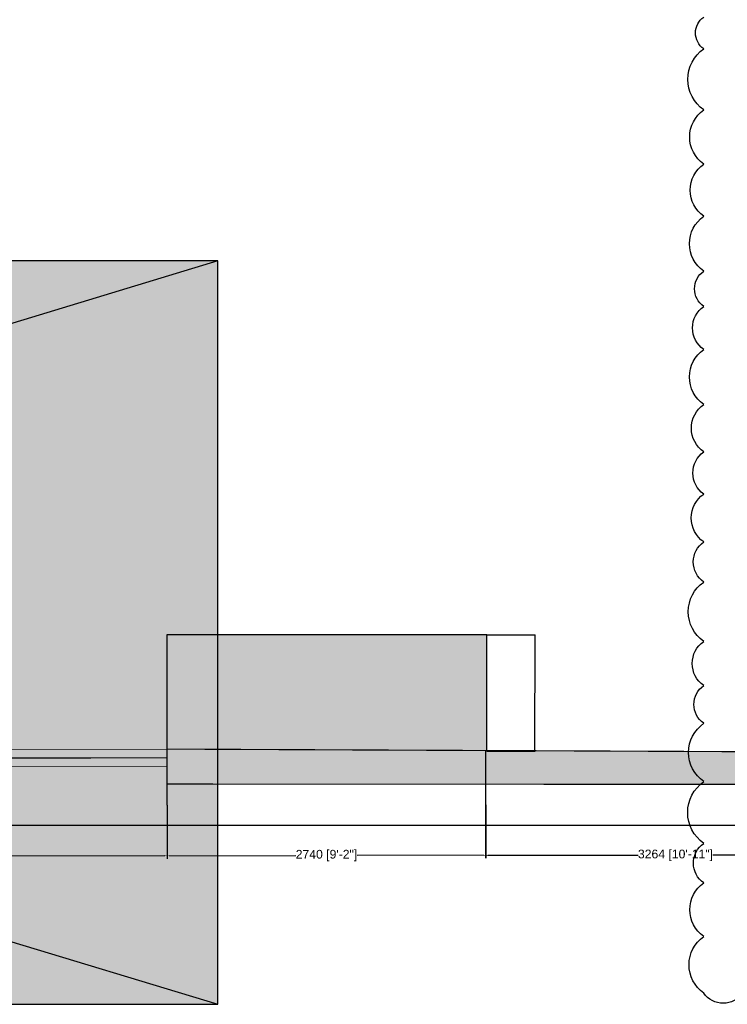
# Model space of a CAD drawing. Header units: millimetres. Extents: x 2985995 to 3127507, y -509231 to -458405.
# Tile 17 of 97: x 3008231 to 3014314, y -495768 to -487307. Entities that reach past the tile are written whole.
import ezdxf

# ---------------------------------------------------------------- set-up
doc = ezdxf.new("R2010")
doc.units = ezdxf.units.MM
doc.header["$LTSCALE"] = 1000
doc.header["$MEASUREMENT"] = 0
doc.header["$PDMODE"] = 3
doc.header["$PDSIZE"] = -1
doc.layers.get('0').update_dxf_attribs({"linetype": 'CONTINUOUS'})
doc.layers.get('Defpoints').update_dxf_attribs({"linetype": 'CONTINUOUS'})
for name, color, linetype in [('A-ANNO-DIMS-30', 7, 'CONTINUOUS'), ('A-Wall Full', 201, 'CONTINUOUS'), ('Equipment', 5, 'CONTINUOUS'), ('Equipment Name', 7, 'CONTINUOUS'), ('Title Text', 7, 'CONTINUOUS')]:
    doc.layers.add(name, color=color, linetype=linetype)
for name, color, linetype, lineweight in [('A-Glazing', 151, 'CONTINUOUS', 5), ('A-Wall Elevation', 7, 'CONTINUOUS', 15), ('A-Wall Hatch', 252, 'CONTINUOUS', 5), ('WALL', 1, 'CONTINUOUS', 5)]:
    doc.layers.add(name, color=color, linetype=linetype, lineweight=lineweight)
doc.styles.get("Standard").update_dxf_attribs({"font": 'arial.ttf'})
doc.dimstyles.get("Standard").update_dxf_attribs({"dimtxt": 0.18, "dimasz": 0.18, "dimexe": 0.18, "dimexo": 0.0625, "dimgap": 0.09, "dimtad": 0, "dimtih": 1, "dimtoh": 1, "dimdec": 4, "dimzin": 0, "dimdsep": 46, "dimtxsty": 'Standard', "dimcen": 0.09, "dimadec": 0, "dimazin": 0, "dimtfac": 1, "dimtdec": 4, "dimtofl": 0, "dimtmove": 0, "dimatfit": 3, "dimfxl": 1, "dimtolj": 1, "dimtzin": 0, "dimarcsym": 0})
doc.dimstyles.new('TFS-Dim', dxfattribs={"dimtxt": 75, "dimasz": 20, "dimexe": 25, "dimexo": 25, "dimgap": 5, "dimtad": 0, "dimdec": 0, "dimzin": 0, "dimdsep": 46, "dimtxsty": 'Standard', "dimcen": 0.09, "dimclrd": 8, "dimclre": 8, "dimadec": 0, "dimazin": 0, "dimtfac": 1, "dimtdec": 0, "dimtofl": 0, "dimtmove": 0, "dimatfit": 3, "dimldrblk": 'DOT', "dimfxl": 1, "dimtolj": 1, "dimtzin": 0, "dimlwd": -1, "dimlwe": -1, "dimarcsym": 0})

# ---------------------------------------------------------------- blocks, each defined once
blk = doc.blocks.new('*D540')
at = {"layer": 'A-ANNO-DIMS-30', "color": 0, "lineweight": -2, "transparency": 16777216}
for p, q in [((3012246.5, -492592.8), (3012661.1, -492592.8)), ((3012660.9, -492593), (3012660.9, -493092.6)), ((3012660.9, -493592.6), (3012660.9, -493093)), ((3012246.5, -493592.8), (3012661.1, -493592.8))]:
    blk.add_line(p, q, dxfattribs=at)
at = {"layer": 'A-ANNO-DIMS-30', "color": 0, "transparency": 16777216}
for points in [[(3012660.9, -492593), (3012661, -492593), (3012660.9, -492592.8)], [(3012660.9, -493592.6), (3012661, -493592.6), (3012660.9, -493592.8)]]:
    blk.add_solid(points, dxfattribs=at)
at = {"layer": 'Defpoints', "color": 0, "transparency": 16777216}
for p in [(3012246.4, -492592.8), (3012246.4, -493592.8), (3012660.9, -493592.8)]:
    blk.add_point(p, dxfattribs=at)
at = {"layer": 'A-ANNO-DIMS-30', "color": 0, "transparency": 16777216, "insert": (3012660.9, -493092.8), "char_height": 0.18, "attachment_point": 5}
blk.add_mtext('\\A1;1000.0000', dxfattribs=at)
blk = doc.blocks.new('*D542')
at = {"layer": 'Defpoints', "color": 0, "transparency": 16777216}
for p in [(3009496.4, -493567.2), (3002437, -493578.5), (3009497.9, -494492)]:
    blk.add_point(p, dxfattribs=at)
at = {"layer": 'Equipment Name', "color": 8, "transparency": 16777216}
for p, q in [((3002437.1, -493603.5), (3002438.6, -494528.3)), ((3009496.4, -493592.2), (3009497.9, -494517)), ((3002458.5, -494503.3), (3005675.4, -494498.1)), ((3009477.9, -494492), (3006261, -494497.2))]:
    blk.add_line(p, q, dxfattribs=at)
for points in [[(3002458.5, -494499.9), (3002458.5, -494506.6), (3002438.5, -494503.3)], [(3009477.9, -494488.7), (3009477.9, -494495.3), (3009497.9, -494492)]]:
    blk.add_solid(points, dxfattribs=at)
at = {"layer": 'Equipment Name', "color": 0, "transparency": 16777216, "insert": (3005968.2, -494497.6), "char_height": 75, "attachment_point": 5, "rotation": 0.09184}
blk.add_mtext('\\A1;7059 [23\'-6"]', dxfattribs=at)
blk = doc.blocks.new('_Dot')
at = {"color": 0, "linetype": 'ByBlock', "lineweight": -2}
blk.add_line((-0.5, 0), (-1, 0), dxfattribs=at)
at = {"color": 0, "linetype": 'ByBlock', "const_width": 0.5}
blk.add_lwpolyline([(-0.25, 0, 1), (0.25, 0, 1)], format="xyb", close=True, dxfattribs=at)
blk = doc.blocks.new('*D543')
at = {"layer": 'Defpoints', "color": 0, "transparency": 16777216}
for p in [(3009497, -493572.8), (3012236.6, -493568.4), (3012238.1, -494487.7)]:
    blk.add_point(p, dxfattribs=at)
at = {"layer": 'Equipment Name', "color": 8, "transparency": 16777216}
for p, q in [((3009497, -493597.8), (3009498.5, -494517.1)), ((3012236.7, -493593.4), (3012238.2, -494512.7)), ((3009518.5, -494492.1), (3010603.7, -494490.3)), ((3012218.1, -494487.7), (3011132.9, -494489.5))]:
    blk.add_line(p, q, dxfattribs=at)
for points in [[(3009518.5, -494488.7), (3009518.5, -494495.4), (3009498.5, -494492.1)], [(3012218.1, -494484.4), (3012218.1, -494491.1), (3012238.1, -494487.7)]]:
    blk.add_solid(points, dxfattribs=at)
at = {"layer": 'Equipment Name', "color": 0, "transparency": 16777216, "insert": (3010868.3, -494489.9), "char_height": 75, "attachment_point": 5, "rotation": 0.09175}
blk.add_mtext('\\A1;2740 [9\'-2"]', dxfattribs=at)
blk = doc.blocks.new('*D545')
at = {"layer": 'Defpoints', "color": 0, "transparency": 16777216}
for p in [(3012236.7, -493586.4), (3015500.8, -493586.4), (3015500.8, -494487.9)]:
    blk.add_point(p, dxfattribs=at)
at = {"layer": 'Equipment Name', "color": 8, "transparency": 16777216}
for p, q in [((3012236.7, -493611.4), (3012236.7, -494512.9)), ((3015500.8, -493611.4), (3015500.8, -494512.9)), ((3012256.7, -494487.9), (3013546.6, -494487.9)), ((3015480.8, -494487.9), (3014190.9, -494487.9))]:
    blk.add_line(p, q, dxfattribs=at)
for points in [[(3012256.7, -494484.6), (3012256.7, -494491.2), (3012236.7, -494487.9)], [(3015480.8, -494484.6), (3015480.8, -494491.2), (3015500.8, -494487.9)]]:
    blk.add_solid(points, dxfattribs=at)
at = {"layer": 'Equipment Name', "color": 0, "transparency": 16777216, "insert": (3013868.7, -494487.9), "char_height": 75, "attachment_point": 5}
blk.add_mtext('\\A1;3264 [10\'-11"]', dxfattribs=at)
blk = doc.blocks.new('A$C60180afd')
at = {"layer": 'Title Text'}
h = blk.add_hatch(color=251, dxfattribs=at)
h.dxf.hatch_style = 1
h.paths.add_polyline_path([(-21119.8, -6388.4), (0, -6388.4), (0, 0), (-21119.8, 0)])
blk.add_line((0, 0), (-21119.8, -6388.4), dxfattribs=at)
blk.add_lwpolyline([(-21119.8, -6388.4), (0, -6388.4), (0, 0), (-21119.8, 0)], close=True, dxfattribs=at)

msp = doc.modelspace()

# ---------------------------------------------------------------- hatches: boundary and pattern name
at = {"layer": 'A-Wall Hatch'}
h = msp.add_hatch(color=256, dxfattribs=at)
h.dxf.hatch_style = 1
h.paths.add_polyline_path([(3012246.40669, -493587.33615), (3012246.40669, -492592.80981), (3009498.65132, -492592.80981), (3009498.65132, -493574.93588)])
h = msp.add_hatch(color=256, dxfattribs=at)
h.dxf.hatch_style = 1
h.paths.add_polyline_path([(3009497.00519, -493575.22649), (3009497.00519, -493875.82202), (3014646.1486, -493878.16932), (3014646.1486, -493598.16932)])

# ---------------------------------------------------------------- linework, layer by layer
at = {"layer": 'A-Glazing', "const_width": 10, "elevation": 0}
msp.add_lwpolyline([(3004639.29246, -493653.16588), (3009497.00519, -493650.52425)], dxfattribs=at)
at = {"layer": 'A-Wall Elevation', "elevation": 0}
for points in [[(3004639.29246, -493578.16588), (3009497.00519, -493575.52425)], [(3004639.29246, -493728.16588), (3009497.00519, -493725.52425)]]:
    msp.add_lwpolyline(points, dxfattribs=at)
at = {"layer": 'A-Wall Full'}
for p, q in [((3012246.40669, -492592.80981, 0), (3009496.40669, -492592.80981, 0)), ((3009496.40669, -492592.80981, 0), (3009496.40669, -493572.80981, 0)), ((3012246.40669, -493592.80981, 0), (3012246.40669, -492592.80981, 0)), ((3014646.1486, -493598.16588, 0), (3009496.40669, -493574.92575, 0)), ((3009497.00519, -493575.52425, 0), (3009497.00519, -493875.52425, 0)), ((3014646.1486, -493878.16588, 0), (3009497.00519, -493875.52425, 0))]:
    msp.add_line(p, q, dxfattribs=at)
at = {"layer": 'Equipment'}
msp.add_lwpolyline([(2989383.63744, -483288.69012), (3044663.22424, -483288.69012), (3044663.22424, -494230.49278), (2989383.63744, -494230.49278)], close=True, dxfattribs=at)
msp.add_lwpolyline([(3014446.56437, -495671.87126, -0.52056705), (3014111.82865, -495671.87126, -0.52056705), (3014111.82865, -495185.2109, -0.52056705), (3014111.82865, -494725.50449, -0.52056705), (3014111.82865, -494384.97489, -0.52056705), (3014111.82865, -493854.69341, -0.52056705), (3014111.82865, -493353.48996, -0.52056705), (3014111.82865, -493029.39153, -0.52056705), (3014111.82865, -492649.33436, -0.52056705), (3014111.82865, -492139.37413, -0.52056705), (3014111.82865, -491794.33593, -0.52056705), (3014111.82865, -491383.18244, -0.52056705), (3014111.82865, -491021.591, -0.52056705), (3014111.82865, -490613.00919, -0.52056705), (3014111.82865, -490140.98144, -0.52056705), (3014111.82865, -489770.59253, -0.52056705), (3014111.82865, -489467.21414, -0.52056705), (3014111.82865, -488996.15484, -0.52056705), (3014111.82865, -488547.4595, -0.52056705), (3014111.82865, -488082.08886, -0.52056705), (3014111.82865, -487556.77986, -0.52056705), (3014111.82865, -487284.01763, -0.52056705)], format="xyb", dxfattribs=at)
at = {"layer": 'Title Text'}
msp.add_line((2988815.86669, -489379.96841), (3009935.64453, -495768.33786), dxfattribs=at)
at = {"layer": 'WALL', "const_width": 10, "elevation": 0}
for points in [[(3009498.65132, -493574.93588), (3009498.65132, -492592.80981), (3012246.40669, -492592.80981), (3012246.40669, -493592.80981)], [(3009496.40669, -493574.92575), (3009496.40669, -493875.52425), (3014646.1486, -493878.16588), (3014647.53815, -493598.17277), (3009497.00519, -493574.92872)]]:
    msp.add_lwpolyline(points, dxfattribs=at)

# ---------------------------------------------------------------- block references
at = {"layer": 'Title Text'}
msp.add_blockref('A$C60180afd', (3009935.64453, -489379.96841), dxfattribs=at)

# ---------------------------------------------------------------- dimensions: what is measured, and where the dimension line sits
at = {"layer": 'A-ANNO-DIMS-30'}
dim = msp.add_aligned_dim(p1=(3012246.40669, -492592.80981, 0), p2=(3012246.40669, -493592.80981, 0), distance=414.53452, dimstyle='Standard', dxfattribs=at)
dim.commit()
dim.dimension.update_dxf_attribs({"geometry": '*D540', "text_midpoint": (3012660.94121, -493092.80981, 0)})
at = {"layer": 'Equipment Name'}
for p1, p2, distance, picture, middle in [((3002437.03405, -493578.54218, 0), (3009496.39776, -493567.22657, 0), -924.74697, '*D542', (3005968.1982, -494497.63016, 0)), ((3009497.00519, -493572.81278, 0), (3012236.64862, -493568.42575, 0), -919.29054, '*D543', (3010868.29898, -494489.90862, 0)), ((3012236.67741, -493586.40917, 0), (3015500.80814, -493586.40917, 0), -901.48594, '*D545', (3013868.74277, -494487.89511, 0))]:
    dim = msp.add_aligned_dim(p1=p1, p2=p2, distance=distance, dimstyle='TFS-Dim', dxfattribs=at)
    dim.commit()
    dim.dimension.update_dxf_attribs({"geometry": picture, "text_midpoint": middle})

doc.saveas('drawing.dxf')
